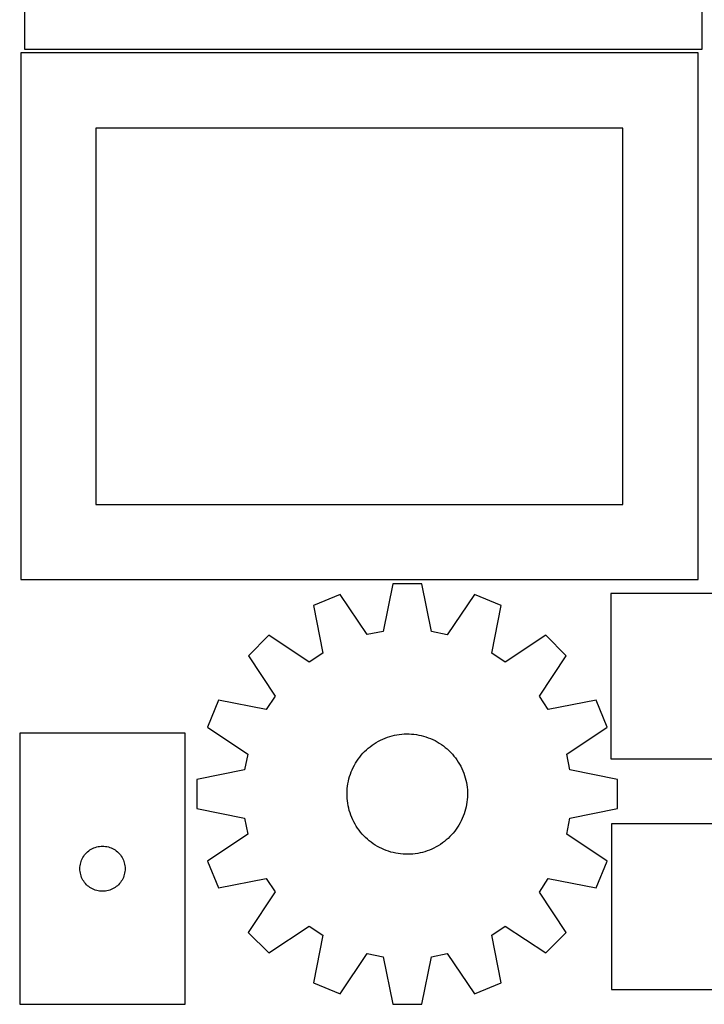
# Model space of a CAD drawing. Header units: millimetres. Extents: x 7 to 1243, y 7 to 1667.
# Tile 1 of 10: x 7 to 279, y 7 to 399. Entities that reach past the tile are written whole.
import ezdxf

# ---------------------------------------------------------------- set-up
doc = ezdxf.new("R2010")
doc.units = ezdxf.units.MM
doc.layers.add('CUT', color=7, linetype='CONTINUOUS', true_color=0x000000)

msp = doc.modelspace()

# ---------------------------------------------------------------- linework, layer by layer
at = {"layer": 'CUT'}
for p, q in [((8.484588, 597.322052), (8.484588, 387.322052)), ((278.484588, 387.322052), (278.484588, 597.322052)), ((276.91037, 385.79837), (6.91037, 385.79837)), ((6.91037, 385.79837), (6.91037, 175.79837)), ((8.484588, 387.322052), (278.484588, 387.322052)), ((276.91037, 175.79837), (276.91037, 385.79837)), ((246.91037, 355.79837), (36.91037, 355.79837)), ((36.91037, 355.79837), (36.91037, 205.79837)), ((246.91037, 205.79837), (246.91037, 355.79837)), ((36.91037, 205.79837), (246.91037, 205.79837)), ((6.91037, 175.79837), (276.91037, 175.79837)), ((155.192126, 174.116374), (151.345841, 155.125626)), ((166.728393, 174.115987), (155.192126, 174.116374)), ((170.573403, 155.124981), (166.728393, 174.115987)), ((134.219649, 169.945421), (123.56138, 165.53104)), ((145.039519, 153.87144), (134.219649, 169.945421)), ((187.700589, 169.943626), (176.879641, 153.870372)), ((198.358563, 165.52853), (187.700589, 169.943626)), ((350.130521, 170.330845), (242.130521, 170.330845)), ((242.130521, 170.330845), (242.130521, 104.330845)), ((123.56138, 165.53104), (127.275321, 146.513967)), ((194.643345, 146.511707), (198.358563, 165.52853)), ((105.781493, 153.651762), (97.623846, 145.494663)), ((121.928995, 142.941926), (105.781493, 153.651762)), ((151.345841, 155.125626), (145.039519, 153.87144)), ((176.879641, 153.870372), (170.573403, 155.124981)), ((216.137652, 153.64806), (199.989432, 142.939306)), ((224.294751, 145.490413), (216.137652, 153.64806)), ((97.623846, 145.494663), (108.3326, 129.346443)), ((127.275321, 146.513967), (121.928995, 142.941926)), ((199.989432, 142.939306), (194.643345, 146.511707)), ((213.584915, 129.342911), (224.294751, 145.490413)), ((85.743376, 127.715574), (81.32828, 117.0576)), ((104.760199, 124.000356), (85.743376, 127.715574)), ((108.3326, 129.346443), (104.760199, 124.000356)), ((217.156956, 123.996585), (213.584915, 129.342911)), ((236.174029, 127.710526), (217.156956, 123.996585)), ((240.58841, 117.052257), (236.174029, 127.710526)), ((72.51718, 114.566194), (6.51718, 114.566194)), ((6.51718, 114.566194), (6.51718, 6.566194)), ((72.51718, 6.566194), (72.51718, 114.566194)), ((81.32828, 117.0576), (97.401534, 106.236653)), ((155.841718, 113.762898), (156.802404, 113.952048)), ((156.802404, 113.952048), (157.770006, 114.101855)), ((157.770006, 114.101855), (158.742913, 114.21207)), ((158.742913, 114.21207), (159.719505, 114.28251)), ((159.719505, 114.28251), (160.698158, 114.313058)), ((160.698158, 114.313058), (161.677243, 114.303662)), ((161.677243, 114.303662), (162.65513, 114.254339)), ((162.65513, 114.254339), (163.630191, 114.16517)), ((163.630191, 114.16517), (164.600803, 114.036304)), ((164.600803, 114.036304), (165.565352, 113.867955)), ((165.565352, 113.867955), (166.522231, 113.660404)), ((224.514429, 106.232387), (240.58841, 117.052257)), ((146.957917, 109.808385), (147.764697, 110.363183)), ((147.764697, 110.363183), (148.593435, 110.884612)), ((148.593435, 110.884612), (149.442752, 111.371804)), ((149.442752, 111.371804), (150.311234, 111.823948)), ((150.311234, 111.823948), (151.197436, 112.240292)), ((151.197436, 112.240292), (152.099882, 112.620142)), ((152.099882, 112.620142), (153.01707, 112.962867)), ((153.01707, 112.962867), (153.947475, 113.267896)), ((153.947475, 113.267896), (154.889547, 113.534721)), ((154.889547, 113.534721), (155.841718, 113.762898)), ((166.522231, 113.660404), (167.469848, 113.413996)), ((167.469848, 113.413996), (168.406626, 113.129141)), ((168.406626, 113.129141), (169.331005, 112.806313)), ((169.331005, 112.806313), (170.241448, 112.44605)), ((170.241448, 112.44605), (171.136438, 112.048951)), ((171.136438, 112.048951), (172.014486, 111.615677)), ((172.014486, 111.615677), (172.874131, 111.146949)), ((172.874131, 111.146949), (173.713942, 110.643547)), ((173.713942, 110.643547), (174.532521, 110.10631)), ((174.532521, 110.10631), (175.328505, 109.536131)), ((97.401534, 106.236653), (96.146925, 99.930414)), ((142.650718, 105.834241), (143.298983, 106.568031)), ((143.298983, 106.568031), (143.976639, 107.274769)), ((143.976639, 107.274769), (144.682557, 107.953278)), ((144.682557, 107.953278), (145.415563, 108.602428)), ((145.415563, 108.602428), (146.174438, 109.221141)), ((146.174438, 109.221141), (146.957917, 109.808385)), ((175.328505, 109.536131), (176.10057, 108.93396)), ((176.10057, 108.93396), (176.847431, 108.300798)), ((176.847431, 108.300798), (177.567845, 107.6377)), ((177.567845, 107.6377), (178.260613, 106.945769)), ((178.260613, 106.945769), (178.92458, 106.226156)), ((178.92458, 106.226156), (179.558644, 105.480061)), ((225.768615, 99.926065), (224.514429, 106.232387)), ((139.886209, 101.80371), (140.372375, 102.653615)), ((140.372375, 102.653615), (140.892802, 103.482982)), ((140.892802, 103.482982), (141.446626, 104.290432)), ((141.446626, 104.290432), (142.032923, 105.07462)), ((142.032923, 105.07462), (142.650718, 105.834241)), ((179.558644, 105.480061), (180.161747, 104.708723)), ((180.161747, 104.708723), (180.732887, 103.913428)), ((180.732887, 103.913428), (181.271113, 103.095499)), ((181.271113, 103.095499), (181.775528, 102.256297)), ((181.775528, 102.256297), (182.245294, 101.397219)), ((242.130521, 104.330845), (350.130521, 104.330845)), ((96.146925, 99.930414), (77.155919, 96.085404)), ((137.99556, 97.296701), (138.299464, 98.227473)), ((138.299464, 98.227473), (138.641081, 99.145075)), ((138.641081, 99.145075), (139.019841, 100.047979)), ((139.019841, 100.047979), (139.435114, 100.934683)), ((139.435114, 100.934683), (139.886209, 101.80371)), ((182.245294, 101.397219), (182.679629, 100.519695)), ((182.679629, 100.519695), (183.077809, 99.625185)), ((183.077809, 99.625185), (183.439171, 98.715178)), ((183.439171, 98.715178), (183.763116, 97.791189)), ((244.759363, 96.07978), (225.768615, 99.926065)), ((77.155919, 96.085404), (77.155532, 84.549137)), ((137.166219, 93.473165), (137.314857, 94.440947)), ((137.314857, 94.440947), (137.502846, 95.401861)), ((137.502846, 95.401861), (137.729873, 96.354307)), ((137.729873, 96.354307), (137.99556, 97.296701)), ((183.763116, 97.791189), (184.049102, 96.854756)), ((184.049102, 96.854756), (184.296655, 95.907437)), ((184.296655, 95.907437), (184.505361, 94.95081)), ((184.505361, 94.95081), (184.674875, 93.986465)), ((244.758976, 84.543513), (244.759363, 96.07978)), ((136.958552, 90.54476), (136.987918, 91.523449)), ((136.969131, 89.565687), (136.958552, 90.54476)), ((136.987918, 91.523449), (137.057178, 92.500126)), ((137.057178, 92.500126), (137.166219, 93.473165)), ((184.674875, 93.986465), (184.804913, 93.016009)), ((184.804913, 93.016009), (184.89526, 92.041056)), ((184.89526, 92.041056), (184.945764, 91.06323)), ((184.945764, 91.06323), (184.956342, 90.084157)), ((137.019635, 88.587861), (136.969131, 89.565687)), ((137.109982, 87.612908), (137.019635, 88.587861)), ((137.24002, 86.642452), (137.109982, 87.612908)), ((137.409534, 85.678107), (137.24002, 86.642452)), ((184.748676, 87.155752), (184.600038, 86.18797)), ((184.857716, 88.128791), (184.748676, 87.155752)), ((184.926977, 89.105468), (184.857716, 88.128791)), ((184.956342, 90.084157), (184.926977, 89.105468)), ((77.155532, 84.549137), (96.14628, 80.702853)), ((137.61824, 84.72148), (137.409534, 85.678107)), ((137.865793, 83.774161), (137.61824, 84.72148)), ((138.151779, 82.837728), (137.865793, 83.774161)), ((138.475723, 81.913739), (138.151779, 82.837728)), ((183.919335, 83.332216), (183.61543, 82.401444)), ((184.185022, 84.27461), (183.919335, 83.332216)), ((184.412049, 85.227056), (184.185022, 84.27461)), ((184.600038, 86.18797), (184.412049, 85.227056)), ((225.76797, 80.698503), (244.758976, 84.543513)), ((96.14628, 80.702853), (97.400466, 74.39653)), ((138.837086, 81.003732), (138.475723, 81.913739)), ((139.235266, 80.109222), (138.837086, 81.003732)), ((139.669601, 79.231698), (139.235266, 80.109222)), ((140.139366, 78.37262), (139.669601, 79.231698)), ((182.028686, 78.825207), (181.54252, 77.975302)), ((182.479781, 79.694234), (182.028686, 78.825207)), ((182.895054, 80.580938), (182.479781, 79.694234)), ((183.273814, 81.483842), (182.895054, 80.580938)), ((183.61543, 82.401444), (183.273814, 81.483842)), ((224.513361, 74.392265), (225.76797, 80.698503)), ((140.643782, 77.533418), (140.139366, 78.37262)), ((141.182008, 76.715489), (140.643782, 77.533418)), ((141.753147, 75.920194), (141.182008, 76.715489)), ((142.356251, 75.148856), (141.753147, 75.920194)), ((142.990314, 74.402761), (142.356251, 75.148856)), ((179.264177, 74.794676), (178.615912, 74.060886)), ((179.881972, 75.554297), (179.264177, 74.794676)), ((180.468269, 76.338485), (179.881972, 75.554297)), ((181.022092, 77.145935), (180.468269, 76.338485)), ((181.54252, 77.975302), (181.022092, 77.145935)), ((350.337979, 78.438267), (242.337979, 78.438267)), ((242.337979, 78.438267), (242.337979, 12.438267)), ((97.400466, 74.39653), (81.326485, 63.576661)), ((143.654282, 73.683148), (142.990314, 74.402761)), ((144.34705, 72.991217), (143.654282, 73.683148)), ((145.067463, 72.328119), (144.34705, 72.991217)), ((145.814324, 71.694957), (145.067463, 72.328119)), ((146.58639, 71.092786), (145.814324, 71.694957)), ((147.382374, 70.522607), (146.58639, 71.092786)), ((174.956978, 70.820533), (174.150198, 70.265734)), ((175.740457, 71.407776), (174.956978, 70.820533)), ((176.499331, 72.026489), (175.740457, 71.407776)), ((177.232338, 72.675639), (176.499331, 72.026489)), ((177.938256, 73.354148), (177.232338, 72.675639)), ((178.615912, 74.060886), (177.938256, 73.354148)), ((240.586615, 63.571317), (224.513361, 74.392265)), ((32.750622, 66.500307), (33.153219, 66.930155)), ((33.153219, 66.930155), (33.583067, 67.332752)), ((33.583067, 67.332752), (34.038327, 67.706374)), ((34.038327, 67.706374), (34.517048, 68.049421)), ((34.517048, 68.049421), (35.01718, 68.360423)), ((35.01718, 68.360423), (35.536582, 68.638049)), ((35.536582, 68.638049), (36.073029, 68.88111)), ((36.073029, 68.88111), (36.624225, 69.088565)), ((36.624225, 69.088565), (37.187808, 69.259527)), ((37.187808, 69.259527), (37.761367, 69.393262)), ((37.761367, 69.393262), (38.342444, 69.489198)), ((38.342444, 69.489198), (38.928552, 69.546925)), ((38.928552, 69.546925), (39.51718, 69.566194)), ((39.51718, 69.566194), (40.105808, 69.546925)), ((40.105808, 69.546925), (40.691916, 69.489198)), ((40.691916, 69.489198), (41.272993, 69.393262)), ((41.272993, 69.393262), (41.846551, 69.259527)), ((41.846551, 69.259527), (42.410135, 69.088565)), ((42.410135, 69.088565), (42.961331, 68.88111)), ((42.961331, 68.88111), (43.497778, 68.638049)), ((43.497778, 68.638049), (44.01718, 68.360423)), ((44.01718, 68.360423), (44.517312, 68.049421)), ((44.517312, 68.049421), (44.996033, 67.706374)), ((44.996033, 67.706374), (45.451292, 67.332752)), ((45.451292, 67.332752), (45.881141, 66.930155)), ((45.881141, 66.930155), (46.283738, 66.500307)), ((148.200953, 69.98537), (147.382374, 70.522607)), ((149.040764, 69.481968), (148.200953, 69.98537)), ((149.900409, 69.01324), (149.040764, 69.481968)), ((150.778457, 68.579966), (149.900409, 69.01324)), ((151.673447, 68.182867), (150.778457, 68.579966)), ((152.583889, 67.822604), (151.673447, 68.182867)), ((153.508269, 67.499776), (152.583889, 67.822604)), ((154.445047, 67.214921), (153.508269, 67.499776)), ((155.392664, 66.968513), (154.445047, 67.214921)), ((156.349543, 66.760962), (155.392664, 66.968513)), ((157.314091, 66.592613), (156.349543, 66.760962)), ((166.073177, 66.866019), (165.112491, 66.67687)), ((167.025348, 67.094196), (166.073177, 66.866019)), ((167.96742, 67.361021), (167.025348, 67.094196)), ((168.897825, 67.66605), (167.96742, 67.361021)), ((169.815013, 68.008775), (168.897825, 67.66605)), ((170.717459, 68.388625), (169.815013, 68.008775)), ((171.603661, 68.804969), (170.717459, 68.388625)), ((172.472143, 69.257113), (171.603661, 68.804969)), ((173.321459, 69.744305), (172.472143, 69.257113)), ((174.150198, 70.265734), (173.321459, 69.744305)), ((30.690112, 62.322007), (30.823847, 62.895566)), ((30.823847, 62.895566), (30.994809, 63.459149)), ((30.994809, 63.459149), (31.202264, 64.010345)), ((31.202264, 64.010345), (31.445325, 64.546792)), ((31.445325, 64.546792), (31.722951, 65.066194)), ((31.722951, 65.066194), (32.033953, 65.566326)), ((32.033953, 65.566326), (32.377, 66.045047)), ((32.377, 66.045047), (32.750622, 66.500307)), ((46.283738, 66.500307), (46.65736, 66.045047)), ((46.65736, 66.045047), (47.000406, 65.566326)), ((47.000406, 65.566326), (47.311408, 65.066194)), ((47.311408, 65.066194), (47.589034, 64.546792)), ((47.589034, 64.546792), (47.832096, 64.010345)), ((47.832096, 64.010345), (48.039551, 63.459149)), ((48.039551, 63.459149), (48.210512, 62.895566)), ((48.210512, 62.895566), (48.344247, 62.322007)), ((81.326485, 63.576661), (85.740866, 52.918391)), ((158.284704, 66.463747), (157.314091, 66.592613)), ((159.259765, 66.374578), (158.284704, 66.463747)), ((160.237652, 66.325255), (159.259765, 66.374578)), ((161.216736, 66.315859), (160.237652, 66.325255)), ((162.19539, 66.346407), (161.216736, 66.315859)), ((163.171982, 66.416847), (162.19539, 66.346407)), ((164.144889, 66.527062), (163.171982, 66.416847)), ((165.112491, 66.67687), (164.144889, 66.527062)), ((236.171519, 52.913343), (240.586615, 63.571317)), ((30.51718, 60.566194), (30.536449, 61.154822)), ((30.536449, 59.977566), (30.51718, 60.566194)), ((30.536449, 61.154822), (30.594176, 61.74093)), ((30.594176, 59.391458), (30.536449, 59.977566)), ((30.594176, 61.74093), (30.690112, 62.322007)), ((30.690112, 58.810381), (30.594176, 59.391458)), ((48.344247, 62.322007), (48.440184, 61.74093)), ((48.440184, 59.391458), (48.344247, 58.810381)), ((48.440184, 61.74093), (48.49791, 61.154822)), ((48.49791, 59.977566), (48.440184, 59.391458)), ((48.49791, 61.154822), (48.51718, 60.566194)), ((48.51718, 60.566194), (48.49791, 59.977566)), ((30.823847, 58.236823), (30.690112, 58.810381)), ((30.994809, 57.673239), (30.823847, 58.236823)), ((31.202264, 57.122043), (30.994809, 57.673239)), ((31.445325, 56.585596), (31.202264, 57.122043)), ((31.722951, 56.066194), (31.445325, 56.585596)), ((32.033953, 55.566062), (31.722951, 56.066194)), ((32.377, 55.087341), (32.033953, 55.566062)), ((32.750622, 54.632082), (32.377, 55.087341)), ((46.65736, 55.087341), (46.283738, 54.632082)), ((47.000406, 55.566062), (46.65736, 55.087341)), ((47.311408, 56.066194), (47.000406, 55.566062)), ((47.589034, 56.585596), (47.311408, 56.066194)), ((47.832096, 57.122043), (47.589034, 56.585596)), ((48.039551, 57.673239), (47.832096, 57.122043)), ((48.210512, 58.236823), (48.039551, 57.673239)), ((48.344247, 58.810381), (48.210512, 58.236823)), ((85.740866, 52.918391), (104.757939, 56.632332)), ((104.757939, 56.632332), (108.32998, 51.286006)), ((213.582295, 51.282474), (217.154696, 56.628561)), ((217.154696, 56.628561), (236.171519, 52.913343)), ((33.153219, 54.202233), (32.750622, 54.632082)), ((33.583067, 53.799636), (33.153219, 54.202233)), ((34.038327, 53.426014), (33.583067, 53.799636)), ((34.517048, 53.082968), (34.038327, 53.426014)), ((35.01718, 52.771966), (34.517048, 53.082968)), ((35.536582, 52.49434), (35.01718, 52.771966)), ((36.073029, 52.251278), (35.536582, 52.49434)), ((36.624225, 52.043823), (36.073029, 52.251278)), ((37.187808, 51.872862), (36.624225, 52.043823)), ((37.761367, 51.739127), (37.187808, 51.872862)), ((38.342444, 51.64319), (37.761367, 51.739127)), ((38.928552, 51.585464), (38.342444, 51.64319)), ((39.51718, 51.566194), (38.928552, 51.585464)), ((40.105808, 51.585464), (39.51718, 51.566194)), ((40.691916, 51.64319), (40.105808, 51.585464)), ((41.272993, 51.739127), (40.691916, 51.64319)), ((41.846551, 51.872862), (41.272993, 51.739127)), ((42.410135, 52.043823), (41.846551, 51.872862)), ((42.961331, 52.251278), (42.410135, 52.043823)), ((43.497778, 52.49434), (42.961331, 52.251278)), ((44.01718, 52.771966), (43.497778, 52.49434)), ((44.517312, 53.082968), (44.01718, 52.771966)), ((44.996033, 53.426014), (44.517312, 53.082968)), ((45.451292, 53.799636), (44.996033, 53.426014)), ((45.881141, 54.202233), (45.451292, 53.799636)), ((46.283738, 54.632082), (45.881141, 54.202233)), ((108.32998, 51.286006), (97.620143, 35.138504)), ((224.291048, 35.134254), (213.582295, 51.282474)), ((105.777243, 26.980858), (121.925463, 37.689611)), ((121.925463, 37.689611), (127.27155, 34.11721)), ((194.639573, 34.11495), (199.9859, 37.686991)), ((199.9859, 37.686991), (216.133402, 26.977155)), ((97.620143, 35.138504), (105.777243, 26.980858)), ((127.27155, 34.11721), (123.556332, 15.100387)), ((198.353515, 15.097877), (194.639573, 34.11495)), ((216.133402, 26.977155), (224.291048, 35.134254)), ((134.214306, 10.685291), (145.035253, 26.758545)), ((145.035253, 26.758545), (151.341492, 25.503936)), ((151.341492, 25.503936), (155.186502, 6.51293)), ((166.722769, 6.512543), (170.569053, 25.503291)), ((170.569053, 25.503291), (176.875376, 26.757477)), ((176.875376, 26.757477), (187.695245, 10.683496)), ((123.556332, 15.100387), (134.214306, 10.685291)), ((187.695245, 10.683496), (198.353515, 15.097877)), ((242.337979, 12.438267), (350.337979, 12.438267)), ((6.51718, 6.566194), (72.51718, 6.566194)), ((155.186502, 6.51293), (166.722769, 6.512543))]:
    msp.add_line(p, q, dxfattribs=at)

doc.saveas('drawing.dxf')
